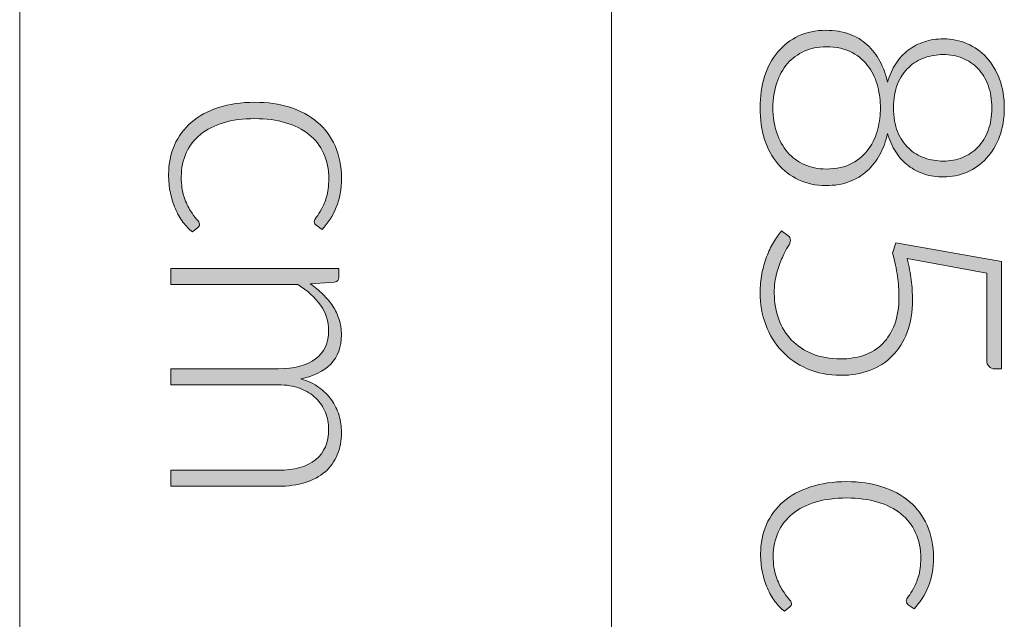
# Model space of a CAD drawing. Header units: inches. Extents: x 68.2 to 135.4, y -188.1 to -99.5.
# Tile 5 of 9: x 126.8 to 135.4, y -144.6 to -139.4. Entities that reach past the tile are written whole.
import ezdxf

# ---------------------------------------------------------------- set-up
doc = ezdxf.new("R2010")
doc.units = ezdxf.units.IN
doc.header["$MEASUREMENT"] = 0
doc.layers.add('Capa 1', color=7, linetype='Continuous')

# ---------------------------------------------------------------- blocks, each defined once
blk = doc.blocks.new('block 4')
at = {"layer": 'Capa 1'}
h = blk.add_hatch(color=251, dxfattribs=at)
h.dxf.hatch_style = 2
edge = h.paths.add_edge_path()
edge.add_spline(control_points=[(133.2556, -140.1765), (133.2556, -140.0762), (133.269, -139.9846), (133.2956, -139.9015), (133.3221, -139.8185), (133.3603, -139.7472), (133.4106, -139.6876), (133.4609, -139.628), (133.5212, -139.5815), (133.5922, -139.5481), (133.6628, -139.5147), (133.7424, -139.4981), (133.8309, -139.4981), (133.9078, -139.4981), (133.976, -139.5091), (134.0359, -139.5312), (134.0962, -139.5532), (134.1482, -139.5846), (134.1923, -139.6249), (134.2368, -139.6652), (134.2736, -139.7131), (134.3029, -139.7686), (134.3325, -139.8244), (134.3546, -139.8853), (134.3694, -139.9525), (134.387, -139.8915), (134.4111, -139.8375), (134.4418, -139.7903), (134.4721, -139.7431), (134.5086, -139.7034), (134.551, -139.6714), (134.593, -139.6394), (134.6402, -139.6149), (134.6919, -139.5984), (134.7432, -139.5815), (134.7987, -139.5732), (134.8576, -139.5732), (134.9313, -139.5732), (135.0009, -139.5873), (135.0657, -139.6153), (135.1304, -139.6435), (135.1873, -139.6835), (135.2352, -139.7355), (135.2834, -139.7875), (135.3213, -139.8509), (135.3488, -139.925), (135.3764, -139.9994), (135.3902, -140.0831), (135.3902, -140.1765), (135.3902, -140.2691), (135.3764, -140.3525), (135.3488, -140.4266), (135.3213, -140.501), (135.2834, -140.5644), (135.2352, -140.6167), (135.1873, -140.6694), (135.1304, -140.7098), (135.0657, -140.7377), (135.0009, -140.7659), (134.9313, -140.78), (134.8576, -140.78), (134.7987, -140.78), (134.7432, -140.7714), (134.6919, -140.7549), (134.6402, -140.738), (134.593, -140.7135), (134.551, -140.6812), (134.5086, -140.6484), (134.4721, -140.6088), (134.4418, -140.5616), (134.4111, -140.5144), (134.387, -140.4603), (134.3694, -140.3994), (134.3546, -140.4662), (134.3325, -140.5275), (134.3029, -140.583), (134.2736, -140.6384), (134.2368, -140.6863), (134.1923, -140.7266), (134.1482, -140.7669), (134.0962, -140.7986), (134.0359, -140.821), (133.976, -140.8438), (133.9078, -140.8551), (133.8309, -140.8551), (133.7424, -140.8551), (133.6628, -140.8383), (133.5922, -140.8048), (133.5212, -140.7714), (133.4609, -140.7249), (133.4106, -140.6657), (133.3603, -140.6061), (133.3221, -140.5347), (133.2956, -140.4517), (133.269, -140.3687), (133.2556, -140.2767), (133.2556, -140.1765)], knot_values=[0, 0, 0, 0, 1, 1, 1, 2, 2, 2, 3, 3, 3, 4, 4, 4, 5, 5, 5, 6, 6, 6, 7, 7, 7, 8, 8, 8, 9, 9, 9, 10, 10, 10, 11, 11, 11, 12, 12, 12, 13, 13, 13, 14, 14, 14, 15, 15, 15, 16, 16, 16, 17, 17, 17, 18, 18, 18, 19, 19, 19, 20, 20, 20, 21, 21, 21, 22, 22, 22, 23, 23, 23, 24, 24, 24, 25, 25, 25, 26, 26, 26, 27, 27, 27, 28, 28, 28, 29, 29, 29, 30, 30, 30, 31, 31, 31, 32, 32, 32, 32], degree=3, periodic=1)
edge = h.paths.add_edge_path()
edge.add_spline(control_points=[(133.3679, -140.1765), (133.3679, -140.2564), (133.3789, -140.3287), (133.401, -140.3942), (133.423, -140.4596), (133.4547, -140.5158), (133.4954, -140.563), (133.5364, -140.6102), (133.5853, -140.6467), (133.6421, -140.6722), (133.6993, -140.6977), (133.7627, -140.7104), (133.8327, -140.7104), (133.924, -140.7104), (134.0001, -140.6939), (134.0611, -140.6605), (134.122, -140.6271), (134.1706, -140.584), (134.2071, -140.532), (134.2437, -140.48), (134.2695, -140.4224), (134.2847, -140.3594), (134.2998, -140.2967), (134.3074, -140.2357), (134.3074, -140.1765), (134.3074, -140.1175), (134.2998, -140.0566), (134.2847, -139.9935), (134.2695, -139.9308), (134.2437, -139.8733), (134.2071, -139.8209), (134.1706, -139.7689), (134.122, -139.7262), (134.0611, -139.6928), (134.0001, -139.6593), (133.924, -139.6425), (133.8327, -139.6425), (133.7627, -139.6425), (133.6993, -139.6552), (133.6421, -139.6811), (133.5853, -139.7065), (133.5364, -139.7427), (133.4954, -139.7892), (133.4547, -139.8361), (133.423, -139.8922), (133.401, -139.9584), (133.3789, -140.0242), (133.3679, -140.0969), (133.3679, -140.1765)], knot_values=[0, 0, 0, 0, 1, 1, 1, 2, 2, 2, 3, 3, 3, 4, 4, 4, 5, 5, 5, 6, 6, 6, 7, 7, 7, 8, 8, 8, 9, 9, 9, 10, 10, 10, 11, 11, 11, 12, 12, 12, 13, 13, 13, 14, 14, 14, 15, 15, 15, 16, 16, 16, 16], degree=3, periodic=1)
edge = h.paths.add_edge_path()
edge.add_spline(control_points=[(134.4211, -140.1765), (134.4211, -140.2564), (134.4331, -140.3253), (134.4573, -140.3839), (134.4814, -140.4424), (134.5138, -140.4906), (134.5544, -140.5292), (134.5954, -140.5675), (134.6419, -140.5957), (134.6939, -140.614), (134.746, -140.6322), (134.8, -140.6412), (134.8562, -140.6412), (134.9161, -140.6412), (134.972, -140.6309), (135.0236, -140.6102), (135.0753, -140.5895), (135.1201, -140.5592), (135.1587, -140.5196), (135.1969, -140.4796), (135.2269, -140.431), (135.2486, -140.3735), (135.2703, -140.316), (135.281, -140.2502), (135.281, -140.1765), (135.281, -140.1027), (135.2703, -140.0369), (135.2486, -139.9791), (135.2269, -139.9208), (135.1969, -139.8719), (135.1587, -139.8323), (135.1201, -139.7923), (135.0753, -139.762), (135.0236, -139.7413), (134.972, -139.7207), (134.9161, -139.7103), (134.8562, -139.7103), (134.8, -139.7103), (134.746, -139.7196), (134.6939, -139.7379), (134.6419, -139.7558), (134.5954, -139.7841), (134.5544, -139.8226), (134.5138, -139.8609), (134.4814, -139.9095), (134.4573, -139.9677), (134.4331, -140.0263), (134.4211, -140.0958), (134.4211, -140.1765)], knot_values=[0, 0, 0, 0, 1, 1, 1, 2, 2, 2, 3, 3, 3, 4, 4, 4, 5, 5, 5, 6, 6, 6, 7, 7, 7, 8, 8, 8, 9, 9, 9, 10, 10, 10, 11, 11, 11, 12, 12, 12, 13, 13, 13, 14, 14, 14, 15, 15, 15, 16, 16, 16, 16], degree=3, periodic=1)
h = blk.add_hatch(color=251, dxfattribs=at)
h.dxf.hatch_style = 2
edge = h.paths.add_edge_path()
edge.add_spline(control_points=[(135.3061, -142.4571), (135.2865, -142.4571), (135.27, -142.4506), (135.2565, -142.4371), (135.2434, -142.424), (135.2369, -142.403), (135.2369, -142.3744), (135.2369, -142.3744), (135.2369, -141.6193), (135.2369, -141.6193), (135.2369, -141.6193), (134.5406, -141.4939), (134.5406, -141.4939), (134.5572, -141.5597), (134.5692, -141.6224), (134.5768, -141.6813), (134.584, -141.7402), (134.5878, -141.7967), (134.5878, -141.8508), (134.5878, -141.9589), (134.5723, -142.0544), (134.5413, -142.1371), (134.5103, -142.2197), (134.4669, -142.2886), (134.4114, -142.3441), (134.356, -142.3999), (134.2898, -142.442), (134.213, -142.4705), (134.1365, -142.4988), (134.0528, -142.5133), (133.9622, -142.5133), (133.8523, -142.5133), (133.7538, -142.494), (133.6666, -142.4557), (133.5794, -142.4171), (133.5054, -142.3655), (133.4447, -142.3), (133.3838, -142.2346), (133.3369, -142.1581), (133.3045, -142.0706), (133.2721, -141.9831), (133.2556, -141.89), (133.2556, -141.7919), (133.2556, -141.734), (133.2608, -141.6789), (133.2711, -141.6265), (133.2814, -141.5745), (133.2952, -141.5252), (133.3124, -141.479), (133.3297, -141.4329), (133.3497, -141.3905), (133.3724, -141.3523), (133.3948, -141.314), (133.4179, -141.2799), (133.4416, -141.2506), (133.4416, -141.2506), (133.4992, -141.292), (133.4992, -141.292), (133.514, -141.3016), (133.5212, -141.3157), (133.5212, -141.3347), (133.5212, -141.3474), (133.514, -141.3657), (133.4992, -141.3898), (133.4844, -141.4139), (133.4682, -141.4449), (133.4506, -141.4828), (133.4327, -141.5207), (133.4165, -141.5655), (133.4017, -141.6172), (133.3872, -141.6689), (133.3796, -141.7288), (133.3796, -141.7977), (133.3796, -141.8783), (133.3927, -141.9538), (133.4189, -142.0234), (133.4447, -142.0933), (133.4823, -142.1539), (133.5316, -142.2056), (133.5808, -142.2573), (133.6415, -142.2976), (133.7138, -142.3265), (133.7861, -142.3555), (133.8678, -142.3699), (133.9594, -142.3699), (134.0342, -142.3699), (134.1031, -142.3589), (134.1658, -142.3369), (134.2288, -142.3148), (134.2826, -142.2814), (134.3274, -142.2366), (134.3722, -142.1918), (134.407, -142.1353), (134.4321, -142.0671), (134.4573, -141.9986), (134.4697, -141.9183), (134.4697, -141.826), (134.4697, -141.7698), (134.4652, -141.7102), (134.4566, -141.6472), (134.4476, -141.5845), (134.4335, -141.5176), (134.4138, -141.4467), (134.4138, -141.4467), (134.4418, -141.3554), (134.4418, -141.3554), (134.4418, -141.3554), (135.3664, -141.519), (135.3664, -141.519), (135.3664, -141.519), (135.3664, -142.4571), (135.3664, -142.4571), (135.3664, -142.4571), (135.3061, -142.4571), (135.3061, -142.4571)], knot_values=[0, 0, 0, 0, 1, 1, 1, 2, 2, 2, 3, 3, 3, 4, 4, 4, 5, 5, 5, 6, 6, 6, 7, 7, 7, 8, 8, 8, 9, 9, 9, 10, 10, 10, 11, 11, 11, 12, 12, 12, 13, 13, 13, 14, 14, 14, 15, 15, 15, 16, 16, 16, 17, 17, 17, 18, 18, 18, 19, 19, 19, 20, 20, 20, 21, 21, 21, 22, 22, 22, 23, 23, 23, 24, 24, 24, 25, 25, 25, 26, 26, 26, 27, 27, 27, 28, 28, 28, 29, 29, 29, 30, 30, 30, 31, 31, 31, 32, 32, 32, 33, 33, 33, 34, 34, 34, 35, 35, 35, 36, 36, 36, 37, 37, 37, 38, 38, 38, 38], degree=3, periodic=1)
h = blk.add_hatch(color=251, dxfattribs=at)
h.dxf.hatch_style = 2
edge = h.paths.add_edge_path()
edge.add_spline(control_points=[(134.551, -144.5176), (134.5458, -144.5128), (134.5417, -144.508), (134.5382, -144.5035), (134.5348, -144.4994), (134.533, -144.4932), (134.533, -144.4852), (134.533, -144.4752), (134.5399, -144.4618), (134.553, -144.4446), (134.5665, -144.4274), (134.5809, -144.4046), (134.5964, -144.376), (134.6123, -144.3474), (134.6268, -144.3119), (134.6402, -144.2692), (134.6533, -144.2262), (134.6602, -144.1745), (134.6602, -144.1135), (134.6602, -144.0288), (134.645, -143.954), (134.615, -143.8885), (134.5851, -143.8231), (134.542, -143.768), (134.4858, -143.7232), (134.43, -143.6787), (134.3622, -143.6443), (134.2822, -143.6209), (134.2027, -143.5971), (134.1134, -143.5854), (134.0139, -143.5854), (133.9109, -143.5854), (133.8192, -143.5974), (133.7396, -143.6216), (133.6601, -143.6457), (133.5929, -143.6798), (133.5381, -143.7242), (133.4837, -143.7683), (133.442, -143.8221), (133.4137, -143.8848), (133.3851, -143.9478), (133.3707, -144.0177), (133.3707, -144.0942), (133.3707, -144.1652), (133.3793, -144.2244), (133.3958, -144.272), (133.4127, -144.3199), (133.431, -144.3591), (133.4506, -144.3902), (133.4702, -144.4212), (133.4885, -144.4456), (133.505, -144.4639), (133.5219, -144.4821), (133.5302, -144.4966), (133.5302, -144.5073), (133.5302, -144.52), (133.5254, -144.53), (133.5154, -144.5369), (133.5154, -144.5369), (133.4682, -144.5752), (133.4682, -144.5752), (133.4385, -144.5524), (133.411, -144.5242), (133.3855, -144.4897), (133.36, -144.4553), (133.3379, -144.4163), (133.3193, -144.3729), (133.3004, -144.3299), (133.2859, -144.283), (133.2756, -144.2324), (133.2653, -144.1817), (133.2601, -144.1287), (133.2601, -144.0735), (133.2601, -143.9802), (133.2773, -143.8947), (133.3111, -143.8176), (133.3452, -143.7404), (133.3941, -143.6743), (133.4585, -143.6185), (133.5229, -143.563), (133.6018, -143.5199), (133.6952, -143.4889), (133.7889, -143.4579), (133.895, -143.4424), (134.0139, -143.4424), (134.1262, -143.4424), (134.2282, -143.4572), (134.3208, -143.4865), (134.4132, -143.5161), (134.4927, -143.5592), (134.5596, -143.6157), (134.6268, -143.6722), (134.6784, -143.7414), (134.7153, -143.8238), (134.7522, -143.9058), (134.7708, -143.9998), (134.7708, -144.1063), (134.7708, -144.2014), (134.7553, -144.2865), (134.7249, -144.3605), (134.6943, -144.4349), (134.6533, -144.4994), (134.6009, -144.5545), (134.6009, -144.5545), (134.551, -144.5176), (134.551, -144.5176)], knot_values=[0, 0, 0, 0, 1, 1, 1, 2, 2, 2, 3, 3, 3, 4, 4, 4, 5, 5, 5, 6, 6, 6, 7, 7, 7, 8, 8, 8, 9, 9, 9, 10, 10, 10, 11, 11, 11, 12, 12, 12, 13, 13, 13, 14, 14, 14, 15, 15, 15, 16, 16, 16, 17, 17, 17, 18, 18, 18, 19, 19, 19, 20, 20, 20, 21, 21, 21, 22, 22, 22, 23, 23, 23, 24, 24, 24, 25, 25, 25, 26, 26, 26, 27, 27, 27, 28, 28, 28, 29, 29, 29, 30, 30, 30, 31, 31, 31, 32, 32, 32, 33, 33, 33, 34, 34, 34, 35, 35, 35, 35], degree=3, periodic=1)
at = {"layer": 'Capa 1', "lineweight": 0}
for points, knots in [([(133.2556, -140.1765), (133.2556, -140.0762), (133.269, -139.9846), (133.2956, -139.9015), (133.3221, -139.8185), (133.3603, -139.7472), (133.4106, -139.6876), (133.4609, -139.628), (133.5212, -139.5815), (133.5922, -139.5481), (133.6628, -139.5147), (133.7424, -139.4981), (133.8309, -139.4981), (133.9078, -139.4981), (133.976, -139.5091), (134.0359, -139.5312), (134.0962, -139.5532), (134.1482, -139.5846), (134.1923, -139.6249), (134.2368, -139.6652), (134.2736, -139.7131), (134.3029, -139.7686), (134.3325, -139.8244), (134.3546, -139.8853), (134.3694, -139.9525), (134.387, -139.8915), (134.4111, -139.8375), (134.4418, -139.7903), (134.4721, -139.7431), (134.5086, -139.7034), (134.551, -139.6714), (134.593, -139.6394), (134.6402, -139.6149), (134.6919, -139.5984), (134.7432, -139.5815), (134.7987, -139.5732), (134.8576, -139.5732), (134.9313, -139.5732), (135.0009, -139.5873), (135.0657, -139.6153), (135.1304, -139.6435), (135.1873, -139.6835), (135.2352, -139.7355), (135.2834, -139.7875), (135.3213, -139.8509), (135.3488, -139.925), (135.3764, -139.9994), (135.3902, -140.0831), (135.3902, -140.1765), (135.3902, -140.2691), (135.3764, -140.3525), (135.3488, -140.4266), (135.3213, -140.501), (135.2834, -140.5644), (135.2352, -140.6167), (135.1873, -140.6694), (135.1304, -140.7098), (135.0657, -140.7377), (135.0009, -140.7659), (134.9313, -140.78), (134.8576, -140.78), (134.7987, -140.78), (134.7432, -140.7714), (134.6919, -140.7549), (134.6402, -140.738), (134.593, -140.7135), (134.551, -140.6812), (134.5086, -140.6484), (134.4721, -140.6088), (134.4418, -140.5616), (134.4111, -140.5144), (134.387, -140.4603), (134.3694, -140.3994), (134.3546, -140.4662), (134.3325, -140.5275), (134.3029, -140.583), (134.2736, -140.6384), (134.2368, -140.6863), (134.1923, -140.7266), (134.1482, -140.7669), (134.0962, -140.7986), (134.0359, -140.821), (133.976, -140.8438), (133.9078, -140.8551), (133.8309, -140.8551), (133.7424, -140.8551), (133.6628, -140.8383), (133.5922, -140.8048), (133.5212, -140.7714), (133.4609, -140.7249), (133.4106, -140.6657), (133.3603, -140.6061), (133.3221, -140.5347), (133.2956, -140.4517), (133.269, -140.3687), (133.2556, -140.2767), (133.2556, -140.1765)], [0, 0, 0, 0, 1, 1, 1, 2, 2, 2, 3, 3, 3, 4, 4, 4, 5, 5, 5, 6, 6, 6, 7, 7, 7, 8, 8, 8, 9, 9, 9, 10, 10, 10, 11, 11, 11, 12, 12, 12, 13, 13, 13, 14, 14, 14, 15, 15, 15, 16, 16, 16, 17, 17, 17, 18, 18, 18, 19, 19, 19, 20, 20, 20, 21, 21, 21, 22, 22, 22, 23, 23, 23, 24, 24, 24, 25, 25, 25, 26, 26, 26, 27, 27, 27, 28, 28, 28, 29, 29, 29, 30, 30, 30, 31, 31, 31, 32, 32, 32, 32]), ([(133.3679, -140.1765), (133.3679, -140.2564), (133.3789, -140.3287), (133.401, -140.3942), (133.423, -140.4596), (133.4547, -140.5158), (133.4954, -140.563), (133.5364, -140.6102), (133.5853, -140.6467), (133.6421, -140.6722), (133.6993, -140.6977), (133.7627, -140.7104), (133.8327, -140.7104), (133.924, -140.7104), (134.0001, -140.6939), (134.0611, -140.6605), (134.122, -140.6271), (134.1706, -140.584), (134.2071, -140.532), (134.2437, -140.48), (134.2695, -140.4224), (134.2847, -140.3594), (134.2998, -140.2967), (134.3074, -140.2357), (134.3074, -140.1765), (134.3074, -140.1175), (134.2998, -140.0566), (134.2847, -139.9935), (134.2695, -139.9308), (134.2437, -139.8733), (134.2071, -139.8209), (134.1706, -139.7689), (134.122, -139.7262), (134.0611, -139.6928), (134.0001, -139.6593), (133.924, -139.6425), (133.8327, -139.6425), (133.7627, -139.6425), (133.6993, -139.6552), (133.6421, -139.6811), (133.5853, -139.7065), (133.5364, -139.7427), (133.4954, -139.7892), (133.4547, -139.8361), (133.423, -139.8922), (133.401, -139.9584), (133.3789, -140.0242), (133.3679, -140.0969), (133.3679, -140.1765)], [0, 0, 0, 0, 1, 1, 1, 2, 2, 2, 3, 3, 3, 4, 4, 4, 5, 5, 5, 6, 6, 6, 7, 7, 7, 8, 8, 8, 9, 9, 9, 10, 10, 10, 11, 11, 11, 12, 12, 12, 13, 13, 13, 14, 14, 14, 15, 15, 15, 16, 16, 16, 16]), ([(134.4211, -140.1765), (134.4211, -140.2564), (134.4331, -140.3253), (134.4573, -140.3839), (134.4814, -140.4424), (134.5138, -140.4906), (134.5544, -140.5292), (134.5954, -140.5675), (134.6419, -140.5957), (134.6939, -140.614), (134.746, -140.6322), (134.8, -140.6412), (134.8562, -140.6412), (134.9161, -140.6412), (134.972, -140.6309), (135.0236, -140.6102), (135.0753, -140.5895), (135.1201, -140.5592), (135.1587, -140.5196), (135.1969, -140.4796), (135.2269, -140.431), (135.2486, -140.3735), (135.2703, -140.316), (135.281, -140.2502), (135.281, -140.1765), (135.281, -140.1027), (135.2703, -140.0369), (135.2486, -139.9791), (135.2269, -139.9208), (135.1969, -139.8719), (135.1587, -139.8323), (135.1201, -139.7923), (135.0753, -139.762), (135.0236, -139.7413), (134.972, -139.7207), (134.9161, -139.7103), (134.8562, -139.7103), (134.8, -139.7103), (134.746, -139.7196), (134.6939, -139.7379), (134.6419, -139.7558), (134.5954, -139.7841), (134.5544, -139.8226), (134.5138, -139.8609), (134.4814, -139.9095), (134.4573, -139.9677), (134.4331, -140.0263), (134.4211, -140.0958), (134.4211, -140.1765)], [0, 0, 0, 0, 1, 1, 1, 2, 2, 2, 3, 3, 3, 4, 4, 4, 5, 5, 5, 6, 6, 6, 7, 7, 7, 8, 8, 8, 9, 9, 9, 10, 10, 10, 11, 11, 11, 12, 12, 12, 13, 13, 13, 14, 14, 14, 15, 15, 15, 16, 16, 16, 16]), ([(135.3061, -142.4571), (135.2865, -142.4571), (135.27, -142.4506), (135.2565, -142.4371), (135.2434, -142.424), (135.2369, -142.403), (135.2369, -142.3744), (135.2369, -142.3744), (135.2369, -141.6193), (135.2369, -141.6193), (135.2369, -141.6193), (134.5406, -141.4939), (134.5406, -141.4939), (134.5572, -141.5597), (134.5692, -141.6224), (134.5768, -141.6813), (134.584, -141.7402), (134.5878, -141.7967), (134.5878, -141.8508), (134.5878, -141.9589), (134.5723, -142.0544), (134.5413, -142.1371), (134.5103, -142.2197), (134.4669, -142.2886), (134.4114, -142.3441), (134.356, -142.3999), (134.2898, -142.442), (134.213, -142.4705), (134.1365, -142.4988), (134.0528, -142.5133), (133.9622, -142.5133), (133.8523, -142.5133), (133.7538, -142.494), (133.6666, -142.4557), (133.5794, -142.4171), (133.5054, -142.3655), (133.4447, -142.3), (133.3838, -142.2346), (133.3369, -142.1581), (133.3045, -142.0706), (133.2721, -141.9831), (133.2556, -141.89), (133.2556, -141.7919), (133.2556, -141.734), (133.2608, -141.6789), (133.2711, -141.6265), (133.2814, -141.5745), (133.2952, -141.5252), (133.3124, -141.479), (133.3297, -141.4329), (133.3497, -141.3905), (133.3724, -141.3523), (133.3948, -141.314), (133.4179, -141.2799), (133.4416, -141.2506), (133.4416, -141.2506), (133.4992, -141.292), (133.4992, -141.292), (133.514, -141.3016), (133.5212, -141.3157), (133.5212, -141.3347), (133.5212, -141.3474), (133.514, -141.3657), (133.4992, -141.3898), (133.4844, -141.4139), (133.4682, -141.4449), (133.4506, -141.4828), (133.4327, -141.5207), (133.4165, -141.5655), (133.4017, -141.6172), (133.3872, -141.6689), (133.3796, -141.7288), (133.3796, -141.7977), (133.3796, -141.8783), (133.3927, -141.9538), (133.4189, -142.0234), (133.4447, -142.0933), (133.4823, -142.1539), (133.5316, -142.2056), (133.5808, -142.2573), (133.6415, -142.2976), (133.7138, -142.3265), (133.7861, -142.3555), (133.8678, -142.3699), (133.9594, -142.3699), (134.0342, -142.3699), (134.1031, -142.3589), (134.1658, -142.3369), (134.2288, -142.3148), (134.2826, -142.2814), (134.3274, -142.2366), (134.3722, -142.1918), (134.407, -142.1353), (134.4321, -142.0671), (134.4573, -141.9986), (134.4697, -141.9183), (134.4697, -141.826), (134.4697, -141.7698), (134.4652, -141.7102), (134.4566, -141.6472), (134.4476, -141.5845), (134.4335, -141.5176), (134.4138, -141.4467), (134.4138, -141.4467), (134.4418, -141.3554), (134.4418, -141.3554), (134.4418, -141.3554), (135.3664, -141.519), (135.3664, -141.519), (135.3664, -141.519), (135.3664, -142.4571), (135.3664, -142.4571), (135.3664, -142.4571), (135.3061, -142.4571), (135.3061, -142.4571)], [0, 0, 0, 0, 1, 1, 1, 2, 2, 2, 3, 3, 3, 4, 4, 4, 5, 5, 5, 6, 6, 6, 7, 7, 7, 8, 8, 8, 9, 9, 9, 10, 10, 10, 11, 11, 11, 12, 12, 12, 13, 13, 13, 14, 14, 14, 15, 15, 15, 16, 16, 16, 17, 17, 17, 18, 18, 18, 19, 19, 19, 20, 20, 20, 21, 21, 21, 22, 22, 22, 23, 23, 23, 24, 24, 24, 25, 25, 25, 26, 26, 26, 27, 27, 27, 28, 28, 28, 29, 29, 29, 30, 30, 30, 31, 31, 31, 32, 32, 32, 33, 33, 33, 34, 34, 34, 35, 35, 35, 36, 36, 36, 37, 37, 37, 38, 38, 38, 38]), ([(134.551, -144.5176), (134.5458, -144.5128), (134.5417, -144.508), (134.5382, -144.5035), (134.5348, -144.4994), (134.533, -144.4932), (134.533, -144.4852), (134.533, -144.4752), (134.5399, -144.4618), (134.553, -144.4446), (134.5665, -144.4274), (134.5809, -144.4046), (134.5964, -144.376), (134.6123, -144.3474), (134.6268, -144.3119), (134.6402, -144.2692), (134.6533, -144.2262), (134.6602, -144.1745), (134.6602, -144.1135), (134.6602, -144.0288), (134.645, -143.954), (134.615, -143.8885), (134.5851, -143.8231), (134.542, -143.768), (134.4858, -143.7232), (134.43, -143.6787), (134.3622, -143.6443), (134.2822, -143.6209), (134.2027, -143.5971), (134.1134, -143.5854), (134.0139, -143.5854), (133.9109, -143.5854), (133.8192, -143.5974), (133.7396, -143.6216), (133.6601, -143.6457), (133.5929, -143.6798), (133.5381, -143.7242), (133.4837, -143.7683), (133.442, -143.8221), (133.4137, -143.8848), (133.3851, -143.9478), (133.3707, -144.0177), (133.3707, -144.0942), (133.3707, -144.1652), (133.3793, -144.2244), (133.3958, -144.272), (133.4127, -144.3199), (133.431, -144.3591), (133.4506, -144.3902), (133.4702, -144.4212), (133.4885, -144.4456), (133.505, -144.4639), (133.5219, -144.4821), (133.5302, -144.4966), (133.5302, -144.5073), (133.5302, -144.52), (133.5254, -144.53), (133.5154, -144.5369), (133.5154, -144.5369), (133.4682, -144.5752), (133.4682, -144.5752), (133.4385, -144.5524), (133.411, -144.5242), (133.3855, -144.4897), (133.36, -144.4553), (133.3379, -144.4163), (133.3193, -144.3729), (133.3004, -144.3299), (133.2859, -144.283), (133.2756, -144.2324), (133.2653, -144.1817), (133.2601, -144.1287), (133.2601, -144.0735), (133.2601, -143.9802), (133.2773, -143.8947), (133.3111, -143.8176), (133.3452, -143.7404), (133.3941, -143.6743), (133.4585, -143.6185), (133.5229, -143.563), (133.6018, -143.5199), (133.6952, -143.4889), (133.7889, -143.4579), (133.895, -143.4424), (134.0139, -143.4424), (134.1262, -143.4424), (134.2282, -143.4572), (134.3208, -143.4865), (134.4132, -143.5161), (134.4927, -143.5592), (134.5596, -143.6157), (134.6268, -143.6722), (134.6784, -143.7414), (134.7153, -143.8238), (134.7522, -143.9058), (134.7708, -143.9998), (134.7708, -144.1063), (134.7708, -144.2014), (134.7553, -144.2865), (134.7249, -144.3605), (134.6943, -144.4349), (134.6533, -144.4994), (134.6009, -144.5545), (134.6009, -144.5545), (134.551, -144.5176), (134.551, -144.5176)], [0, 0, 0, 0, 1, 1, 1, 2, 2, 2, 3, 3, 3, 4, 4, 4, 5, 5, 5, 6, 6, 6, 7, 7, 7, 8, 8, 8, 9, 9, 9, 10, 10, 10, 11, 11, 11, 12, 12, 12, 13, 13, 13, 14, 14, 14, 15, 15, 15, 16, 16, 16, 17, 17, 17, 18, 18, 18, 19, 19, 19, 20, 20, 20, 21, 21, 21, 22, 22, 22, 23, 23, 23, 24, 24, 24, 25, 25, 25, 26, 26, 26, 27, 27, 27, 28, 28, 28, 29, 29, 29, 30, 30, 30, 31, 31, 31, 32, 32, 32, 33, 33, 33, 34, 34, 34, 35, 35, 35, 35])]:
    blk.add_open_spline(points, degree=3, knots=knots, dxfattribs=at)
blk = doc.blocks.new('block 5')
at = {"layer": 'Capa 1'}
h = blk.add_hatch(color=251, dxfattribs=at)
h.dxf.hatch_style = 2
edge = h.paths.add_edge_path()
edge.add_spline(control_points=[(128.213, -134.7508), (128.213, -134.7508), (128.213, -135.2303), (128.213, -135.2303), (128.213, -135.2303), (129.9077, -135.2303), (129.9077, -135.2303), (129.9411, -135.2303), (129.9762, -135.2317), (130.0138, -135.2345), (130.0138, -135.2345), (129.6048, -134.7745), (129.6048, -134.7745), (129.5959, -134.7646), (129.5917, -134.7528), (129.5917, -134.7391), (129.5917, -134.7222), (129.5976, -134.7094), (129.6093, -134.7005), (129.6093, -134.7005), (129.6682, -134.6578), (129.6682, -134.6578), (129.6682, -134.6578), (130.2012, -135.261), (130.2012, -135.261), (130.2012, -135.261), (130.2012, -135.3702), (130.2012, -135.3702), (130.2012, -135.3702), (128.213, -135.3702), (128.213, -135.3702), (128.213, -135.3702), (128.213, -135.826), (128.213, -135.826), (128.213, -135.826), (128.1052, -135.826), (128.1052, -135.826), (128.1052, -135.826), (128.1052, -134.7508), (128.1052, -134.7508), (128.1052, -134.7508), (128.213, -134.7508), (128.213, -134.7508)], knot_values=[0, 0, 0, 0, 1, 1, 1, 2, 2, 2, 3, 3, 3, 4, 4, 4, 5, 5, 5, 6, 6, 6, 7, 7, 7, 8, 8, 8, 9, 9, 9, 10, 10, 10, 11, 11, 11, 12, 12, 12, 13, 13, 13, 14, 14, 14, 14], degree=3, periodic=1)
h = blk.add_hatch(color=251, dxfattribs=at)
h.dxf.hatch_style = 2
edge = h.paths.add_edge_path()
edge.add_spline(control_points=[(130.216, -136.8943), (130.216, -136.9739), (130.2043, -137.0497), (130.1812, -137.122), (130.1581, -137.1944), (130.1233, -137.2581), (130.0765, -137.3129), (130.03, -137.368), (129.9714, -137.4118), (129.9011, -137.4445), (129.8308, -137.4769), (129.7485, -137.4931), (129.6541, -137.4931), (129.5752, -137.4931), (129.5022, -137.481), (129.435, -137.4569), (129.3675, -137.4328), (129.303, -137.4001), (129.241, -137.3587), (129.179, -137.3174), (129.1187, -137.2695), (129.0602, -137.2151), (129.0016, -137.1603), (128.942, -137.1031), (128.881, -137.0431), (128.881, -137.0431), (128.2144, -136.3896), (128.2144, -136.3896), (128.2223, -136.4213), (128.2282, -136.4537), (128.232, -136.4878), (128.2361, -136.5216), (128.2378, -136.556), (128.2378, -136.5905), (128.2378, -136.5905), (128.2378, -137.4917), (128.2378, -137.4917), (128.2378, -137.5072), (128.2333, -137.5199), (128.224, -137.5292), (128.2147, -137.5385), (128.2027, -137.543), (128.1879, -137.543), (128.1879, -137.543), (128.1052, -137.543), (128.1052, -137.543), (128.1052, -137.543), (128.1052, -136.1963), (128.1052, -136.1963), (128.1052, -136.1963), (128.1555, -136.1963), (128.1555, -136.1963), (128.1662, -136.1963), (128.1772, -136.1991), (128.1886, -136.2046), (128.1999, -136.2101), (128.2096, -136.2167), (128.2172, -136.2246), (128.2172, -136.2246), (128.9386, -136.937), (128.9386, -136.937), (128.9985, -136.9959), (129.0567, -137.0504), (129.1125, -137.1007), (129.1687, -137.151), (129.2252, -137.1944), (129.2824, -137.2312), (129.3392, -137.2681), (129.3978, -137.297), (129.4577, -137.3181), (129.5177, -137.3394), (129.5818, -137.3501), (129.6496, -137.3501), (129.7261, -137.3501), (129.7929, -137.337), (129.8494, -137.3115), (129.9059, -137.286), (129.9524, -137.2519), (129.989, -137.2092), (130.0251, -137.1661), (130.0524, -137.1172), (130.0699, -137.0614), (130.0875, -137.0059), (130.0965, -136.9477), (130.0965, -136.8867), (130.0965, -136.8209), (130.0865, -136.7603), (130.0661, -136.7045), (130.0462, -136.649), (130.0179, -136.5998), (129.9821, -136.557), (129.9462, -136.5143), (129.9035, -136.4788), (129.8539, -136.4509), (129.8043, -136.423), (129.7499, -136.4034), (129.691, -136.3927), (129.6565, -136.3827), (129.6393, -136.3631), (129.6393, -136.3338), (129.6393, -136.3317), (129.6396, -136.3293), (129.64, -136.3262), (129.6403, -136.3235), (129.6407, -136.3207), (129.6407, -136.319), (129.6407, -136.319), (129.6524, -136.248), (129.6524, -136.248), (129.742, -136.2597), (129.8215, -136.2842), (129.8915, -136.3211), (129.9614, -136.3579), (130.0203, -136.4044), (130.0685, -136.4606), (130.1168, -136.5164), (130.1533, -136.5815), (130.1784, -136.6552), (130.2036, -136.7289), (130.216, -136.8085), (130.216, -136.8943)], knot_values=[0, 0, 0, 0, 1, 1, 1, 2, 2, 2, 3, 3, 3, 4, 4, 4, 5, 5, 5, 6, 6, 6, 7, 7, 7, 8, 8, 8, 9, 9, 9, 10, 10, 10, 11, 11, 11, 12, 12, 12, 13, 13, 13, 14, 14, 14, 15, 15, 15, 16, 16, 16, 17, 17, 17, 18, 18, 18, 19, 19, 19, 20, 20, 20, 21, 21, 21, 22, 22, 22, 23, 23, 23, 24, 24, 24, 25, 25, 25, 26, 26, 26, 27, 27, 27, 28, 28, 28, 29, 29, 29, 30, 30, 30, 31, 31, 31, 32, 32, 32, 33, 33, 33, 34, 34, 34, 35, 35, 35, 36, 36, 36, 37, 37, 37, 38, 38, 38, 39, 39, 39, 40, 40, 40, 40], degree=3, periodic=1)
h = blk.add_hatch(color=251, dxfattribs=at)
h.dxf.hatch_style = 2
edge = h.paths.add_edge_path()
edge.add_spline(control_points=[(129.1494, -139.3204), (128.9665, -139.3204), (128.8083, -139.3007), (128.6747, -139.2614), (128.5406, -139.2222), (128.4301, -139.1684), (128.3426, -139.1006), (128.255, -139.0327), (128.1899, -138.9534), (128.1472, -138.8625), (128.1045, -138.7715), (128.0831, -138.6744), (128.0831, -138.571), (128.0831, -138.4677), (128.1045, -138.3709), (128.1472, -138.2806), (128.1899, -138.19), (128.255, -138.1108), (128.3426, -138.0429), (128.4301, -137.975), (128.5406, -137.9216), (128.6747, -137.8831), (128.8083, -137.8441), (128.9665, -137.8248), (129.1494, -137.8248), (129.3323, -137.8248), (129.4908, -137.8441), (129.6245, -137.8831), (129.7581, -137.9216), (129.8687, -137.975), (129.9562, -138.0429), (130.0437, -138.1108), (130.1092, -138.19), (130.1519, -138.2806), (130.1946, -138.3709), (130.216, -138.4677), (130.216, -138.571), (130.216, -138.6744), (130.1946, -138.7715), (130.1519, -138.8625), (130.1092, -138.9534), (130.0437, -139.0327), (129.9562, -139.1006), (129.8687, -139.1684), (129.7581, -139.2222), (129.6245, -139.2614), (129.4908, -139.3007), (129.3323, -139.3204), (129.1494, -139.3204)], knot_values=[0, 0, 0, 0, 1, 1, 1, 2, 2, 2, 3, 3, 3, 4, 4, 4, 5, 5, 5, 6, 6, 6, 7, 7, 7, 8, 8, 8, 9, 9, 9, 10, 10, 10, 11, 11, 11, 12, 12, 12, 13, 13, 13, 14, 14, 14, 15, 15, 15, 16, 16, 16, 16], degree=3, periodic=1)
edge = h.paths.add_edge_path()
edge.add_spline(control_points=[(129.1494, -139.1729), (129.3185, -139.1729), (129.4632, -139.1567), (129.5831, -139.1243), (129.703, -139.0916), (129.8012, -139.0482), (129.8773, -138.9938), (129.9538, -138.939), (130.0096, -138.8752), (130.0448, -138.8019), (130.0803, -138.7285), (130.0978, -138.6517), (130.0978, -138.571), (130.0978, -138.4904), (130.0803, -138.4136), (130.0448, -138.3409), (130.0096, -138.2682), (129.9538, -138.2041), (129.8773, -138.1494), (129.8012, -138.0942), (129.703, -138.0505), (129.5831, -138.0178), (129.4632, -137.9854), (129.3185, -137.9692), (129.1494, -137.9692), (128.9796, -137.9692), (128.8345, -137.9854), (128.715, -138.0178), (128.5958, -138.0505), (128.4979, -138.0942), (128.4214, -138.1494), (128.3453, -138.2041), (128.2898, -138.2682), (128.255, -138.3409), (128.2199, -138.4136), (128.2027, -138.4904), (128.2027, -138.571), (128.2027, -138.6517), (128.2199, -138.7285), (128.255, -138.8019), (128.2898, -138.8752), (128.3453, -138.939), (128.4214, -138.9938), (128.4979, -139.0482), (128.5958, -139.0916), (128.715, -139.1243), (128.8345, -139.1567), (128.9796, -139.1729), (129.1494, -139.1729)], knot_values=[0, 0, 0, 0, 1, 1, 1, 2, 2, 2, 3, 3, 3, 4, 4, 4, 5, 5, 5, 6, 6, 6, 7, 7, 7, 8, 8, 8, 9, 9, 9, 10, 10, 10, 11, 11, 11, 12, 12, 12, 13, 13, 13, 14, 14, 14, 15, 15, 15, 16, 16, 16, 16], degree=3, periodic=1)
h = blk.add_hatch(color=251, dxfattribs=at)
h.dxf.hatch_style = 2
edge = h.paths.add_edge_path()
edge.add_spline(control_points=[(129.3768, -141.2024), (129.3716, -141.1976), (129.3675, -141.1928), (129.364, -141.1883), (129.3606, -141.1841), (129.3589, -141.1779), (129.3589, -141.17), (129.3589, -141.16), (129.3657, -141.1466), (129.3788, -141.1294), (129.3923, -141.1121), (129.4067, -141.0894), (129.4222, -141.0608), (129.4381, -141.0322), (129.4526, -140.9967), (129.466, -140.954), (129.4791, -140.911), (129.486, -140.8593), (129.486, -140.7983), (129.486, -140.7135), (129.4708, -140.6388), (129.4409, -140.5733), (129.4109, -140.5079), (129.3678, -140.4528), (129.3117, -140.408), (129.2558, -140.3635), (129.188, -140.3291), (129.1081, -140.3056), (129.0285, -140.2819), (128.9392, -140.2702), (128.8397, -140.2702), (128.7367, -140.2702), (128.645, -140.2822), (128.5655, -140.3063), (128.4859, -140.3305), (128.4187, -140.3646), (128.3639, -140.409), (128.3095, -140.4531), (128.2678, -140.5068), (128.2395, -140.5695), (128.211, -140.6326), (128.1965, -140.7025), (128.1965, -140.779), (128.1965, -140.85), (128.2051, -140.9092), (128.2216, -140.9568), (128.2385, -141.0047), (128.2568, -141.0439), (128.2764, -141.0749), (128.296, -141.1059), (128.3143, -141.1304), (128.3308, -141.1487), (128.3477, -141.1669), (128.356, -141.1814), (128.356, -141.1921), (128.356, -141.2048), (128.3512, -141.2148), (128.3412, -141.2217), (128.3412, -141.2217), (128.294, -141.2599), (128.294, -141.2599), (128.2644, -141.2372), (128.2368, -141.209), (128.2113, -141.1745), (128.1858, -141.14), (128.1638, -141.1011), (128.1451, -141.0577), (128.1262, -141.0146), (128.1117, -140.9678), (128.1014, -140.9172), (128.0911, -140.8665), (128.0859, -140.8135), (128.0859, -140.7583), (128.0859, -140.665), (128.1031, -140.5795), (128.1369, -140.5024), (128.171, -140.4252), (128.2199, -140.359), (128.2843, -140.3032), (128.3488, -140.2478), (128.4276, -140.2047), (128.521, -140.1737), (128.6147, -140.1427), (128.7208, -140.1272), (128.8397, -140.1272), (128.952, -140.1272), (129.054, -140.142), (129.1466, -140.1713), (129.239, -140.2009), (129.3185, -140.244), (129.3854, -140.3005), (129.4526, -140.357), (129.5042, -140.4262), (129.5411, -140.5086), (129.578, -140.5906), (129.5966, -140.6846), (129.5966, -140.7911), (129.5966, -140.8861), (129.5811, -140.9712), (129.5507, -141.0453), (129.5201, -141.1197), (129.4791, -141.1841), (129.4267, -141.2393), (129.4267, -141.2393), (129.3768, -141.2024), (129.3768, -141.2024)], knot_values=[0, 0, 0, 0, 1, 1, 1, 2, 2, 2, 3, 3, 3, 4, 4, 4, 5, 5, 5, 6, 6, 6, 7, 7, 7, 8, 8, 8, 9, 9, 9, 10, 10, 10, 11, 11, 11, 12, 12, 12, 13, 13, 13, 14, 14, 14, 15, 15, 15, 16, 16, 16, 17, 17, 17, 18, 18, 18, 19, 19, 19, 20, 20, 20, 21, 21, 21, 22, 22, 22, 23, 23, 23, 24, 24, 24, 25, 25, 25, 26, 26, 26, 27, 27, 27, 28, 28, 28, 29, 29, 29, 30, 30, 30, 31, 31, 31, 32, 32, 32, 33, 33, 33, 34, 34, 34, 35, 35, 35, 35], degree=3, periodic=1)
h = blk.add_hatch(color=251, dxfattribs=at)
h.dxf.hatch_style = 2
edge = h.paths.add_edge_path()
edge.add_spline(control_points=[(128.1052, -141.5786), (128.1052, -141.5786), (129.5728, -141.5786), (129.5728, -141.5786), (129.5728, -141.5786), (129.5728, -141.6551), (129.5728, -141.6551), (129.5728, -141.6806), (129.5604, -141.6954), (129.5359, -141.6995), (129.5359, -141.6995), (129.3237, -141.7126), (129.3237, -141.7126), (129.364, -141.7412), (129.4009, -141.7719), (129.4343, -141.8043), (129.4677, -141.8366), (129.4963, -141.8714), (129.5204, -141.9083), (129.5445, -141.9452), (129.5632, -141.9844), (129.5766, -142.0261), (129.5897, -142.0678), (129.5966, -142.1119), (129.5966, -142.1581), (129.5966, -142.2652), (129.5652, -142.351), (129.5029, -142.4147), (129.4405, -142.4788), (129.3537, -142.5219), (129.2424, -142.5446), (129.3034, -142.5622), (129.3561, -142.587), (129.4002, -142.619), (129.4446, -142.6511), (129.4812, -142.6876), (129.5101, -142.7286), (129.539, -142.7699), (129.5607, -142.8147), (129.5752, -142.8636), (129.5893, -142.9122), (129.5966, -142.9618), (129.5966, -143.0128), (129.5966, -143.0855), (129.5845, -143.151), (129.5604, -143.2088), (129.5363, -143.2667), (129.5005, -143.316), (129.4533, -143.357), (129.4061, -143.3976), (129.3482, -143.4286), (129.2793, -143.4503), (129.2104, -143.472), (129.1318, -143.4827), (129.0433, -143.4827), (129.0433, -143.4827), (128.1052, -143.4827), (128.1052, -143.4827), (128.1052, -143.4827), (128.1052, -143.3425), (128.1052, -143.3425), (128.1052, -143.3425), (129.0433, -143.3425), (129.0433, -143.3425), (129.1869, -143.3425), (129.2962, -143.3115), (129.3716, -143.2498), (129.4467, -143.1878), (129.4843, -143.0993), (129.4843, -142.9842), (129.4843, -142.9332), (129.475, -142.8843), (129.4564, -142.8374), (129.4377, -142.7906), (129.4098, -142.7493), (129.373, -142.7134), (129.3361, -142.6776), (129.2903, -142.649), (129.2352, -142.628), (129.1801, -142.607), (129.116, -142.5963), (129.0433, -142.5963), (129.0433, -142.5963), (128.1052, -142.5963), (128.1052, -142.5963), (128.1052, -142.5963), (128.1052, -142.4561), (128.1052, -142.4561), (128.1052, -142.4561), (129.0433, -142.4561), (129.0433, -142.4561), (129.1859, -142.4561), (129.2951, -142.4275), (129.3709, -142.3706), (129.4464, -142.3134), (129.4843, -142.2304), (129.4843, -142.1212), (129.4843, -142.0416), (129.4605, -141.9679), (129.4129, -141.9), (129.3651, -141.8322), (129.2989, -141.7719), (129.2145, -141.7185), (129.2145, -141.7185), (128.1052, -141.7185), (128.1052, -141.7185), (128.1052, -141.7185), (128.1052, -141.5786), (128.1052, -141.5786)], knot_values=[0, 0, 0, 0, 1, 1, 1, 2, 2, 2, 3, 3, 3, 4, 4, 4, 5, 5, 5, 6, 6, 6, 7, 7, 7, 8, 8, 8, 9, 9, 9, 10, 10, 10, 11, 11, 11, 12, 12, 12, 13, 13, 13, 14, 14, 14, 15, 15, 15, 16, 16, 16, 17, 17, 17, 18, 18, 18, 19, 19, 19, 20, 20, 20, 21, 21, 21, 22, 22, 22, 23, 23, 23, 24, 24, 24, 25, 25, 25, 26, 26, 26, 27, 27, 27, 28, 28, 28, 29, 29, 29, 30, 30, 30, 31, 31, 31, 32, 32, 32, 33, 33, 33, 34, 34, 34, 35, 35, 35, 36, 36, 36, 36], degree=3, periodic=1)
at = {"layer": 'Capa 1', "lineweight": 0}
for points, knots in [([(128.213, -134.7508), (128.213, -134.7508), (128.213, -135.2303), (128.213, -135.2303), (128.213, -135.2303), (129.9077, -135.2303), (129.9077, -135.2303), (129.9411, -135.2303), (129.9762, -135.2317), (130.0138, -135.2345), (130.0138, -135.2345), (129.6048, -134.7745), (129.6048, -134.7745), (129.5959, -134.7646), (129.5917, -134.7528), (129.5917, -134.7391), (129.5917, -134.7222), (129.5976, -134.7094), (129.6093, -134.7005), (129.6093, -134.7005), (129.6682, -134.6578), (129.6682, -134.6578), (129.6682, -134.6578), (130.2012, -135.261), (130.2012, -135.261), (130.2012, -135.261), (130.2012, -135.3702), (130.2012, -135.3702), (130.2012, -135.3702), (128.213, -135.3702), (128.213, -135.3702), (128.213, -135.3702), (128.213, -135.826), (128.213, -135.826), (128.213, -135.826), (128.1052, -135.826), (128.1052, -135.826), (128.1052, -135.826), (128.1052, -134.7508), (128.1052, -134.7508), (128.1052, -134.7508), (128.213, -134.7508), (128.213, -134.7508)], [0, 0, 0, 0, 1, 1, 1, 2, 2, 2, 3, 3, 3, 4, 4, 4, 5, 5, 5, 6, 6, 6, 7, 7, 7, 8, 8, 8, 9, 9, 9, 10, 10, 10, 11, 11, 11, 12, 12, 12, 13, 13, 13, 14, 14, 14, 14]), ([(130.216, -136.8943), (130.216, -136.9739), (130.2043, -137.0497), (130.1812, -137.122), (130.1581, -137.1944), (130.1233, -137.2581), (130.0765, -137.3129), (130.03, -137.368), (129.9714, -137.4118), (129.9011, -137.4445), (129.8308, -137.4769), (129.7485, -137.4931), (129.6541, -137.4931), (129.5752, -137.4931), (129.5022, -137.481), (129.435, -137.4569), (129.3675, -137.4328), (129.303, -137.4001), (129.241, -137.3587), (129.179, -137.3174), (129.1187, -137.2695), (129.0602, -137.2151), (129.0016, -137.1603), (128.942, -137.1031), (128.881, -137.0431), (128.881, -137.0431), (128.2144, -136.3896), (128.2144, -136.3896), (128.2223, -136.4213), (128.2282, -136.4537), (128.232, -136.4878), (128.2361, -136.5216), (128.2378, -136.556), (128.2378, -136.5905), (128.2378, -136.5905), (128.2378, -137.4917), (128.2378, -137.4917), (128.2378, -137.5072), (128.2333, -137.5199), (128.224, -137.5292), (128.2147, -137.5385), (128.2027, -137.543), (128.1879, -137.543), (128.1879, -137.543), (128.1052, -137.543), (128.1052, -137.543), (128.1052, -137.543), (128.1052, -136.1963), (128.1052, -136.1963), (128.1052, -136.1963), (128.1555, -136.1963), (128.1555, -136.1963), (128.1662, -136.1963), (128.1772, -136.1991), (128.1886, -136.2046), (128.1999, -136.2101), (128.2096, -136.2167), (128.2172, -136.2246), (128.2172, -136.2246), (128.9386, -136.937), (128.9386, -136.937), (128.9985, -136.9959), (129.0567, -137.0504), (129.1125, -137.1007), (129.1687, -137.151), (129.2252, -137.1944), (129.2824, -137.2312), (129.3392, -137.2681), (129.3978, -137.297), (129.4577, -137.3181), (129.5177, -137.3394), (129.5818, -137.3501), (129.6496, -137.3501), (129.7261, -137.3501), (129.7929, -137.337), (129.8494, -137.3115), (129.9059, -137.286), (129.9524, -137.2519), (129.989, -137.2092), (130.0251, -137.1661), (130.0524, -137.1172), (130.0699, -137.0614), (130.0875, -137.0059), (130.0965, -136.9477), (130.0965, -136.8867), (130.0965, -136.8209), (130.0865, -136.7603), (130.0661, -136.7045), (130.0462, -136.649), (130.0179, -136.5998), (129.9821, -136.557), (129.9462, -136.5143), (129.9035, -136.4788), (129.8539, -136.4509), (129.8043, -136.423), (129.7499, -136.4034), (129.691, -136.3927), (129.6565, -136.3827), (129.6393, -136.3631), (129.6393, -136.3338), (129.6393, -136.3317), (129.6396, -136.3293), (129.64, -136.3262), (129.6403, -136.3235), (129.6407, -136.3207), (129.6407, -136.319), (129.6407, -136.319), (129.6524, -136.248), (129.6524, -136.248), (129.742, -136.2597), (129.8215, -136.2842), (129.8915, -136.3211), (129.9614, -136.3579), (130.0203, -136.4044), (130.0685, -136.4606), (130.1168, -136.5164), (130.1533, -136.5815), (130.1784, -136.6552), (130.2036, -136.7289), (130.216, -136.8085), (130.216, -136.8943)], [0, 0, 0, 0, 1, 1, 1, 2, 2, 2, 3, 3, 3, 4, 4, 4, 5, 5, 5, 6, 6, 6, 7, 7, 7, 8, 8, 8, 9, 9, 9, 10, 10, 10, 11, 11, 11, 12, 12, 12, 13, 13, 13, 14, 14, 14, 15, 15, 15, 16, 16, 16, 17, 17, 17, 18, 18, 18, 19, 19, 19, 20, 20, 20, 21, 21, 21, 22, 22, 22, 23, 23, 23, 24, 24, 24, 25, 25, 25, 26, 26, 26, 27, 27, 27, 28, 28, 28, 29, 29, 29, 30, 30, 30, 31, 31, 31, 32, 32, 32, 33, 33, 33, 34, 34, 34, 35, 35, 35, 36, 36, 36, 37, 37, 37, 38, 38, 38, 39, 39, 39, 40, 40, 40, 40]), ([(129.1494, -139.3204), (128.9665, -139.3204), (128.8083, -139.3007), (128.6747, -139.2614), (128.5406, -139.2222), (128.4301, -139.1684), (128.3426, -139.1006), (128.255, -139.0327), (128.1899, -138.9534), (128.1472, -138.8625), (128.1045, -138.7715), (128.0831, -138.6744), (128.0831, -138.571), (128.0831, -138.4677), (128.1045, -138.3709), (128.1472, -138.2806), (128.1899, -138.19), (128.255, -138.1108), (128.3426, -138.0429), (128.4301, -137.975), (128.5406, -137.9216), (128.6747, -137.8831), (128.8083, -137.8441), (128.9665, -137.8248), (129.1494, -137.8248), (129.3323, -137.8248), (129.4908, -137.8441), (129.6245, -137.8831), (129.7581, -137.9216), (129.8687, -137.975), (129.9562, -138.0429), (130.0437, -138.1108), (130.1092, -138.19), (130.1519, -138.2806), (130.1946, -138.3709), (130.216, -138.4677), (130.216, -138.571), (130.216, -138.6744), (130.1946, -138.7715), (130.1519, -138.8625), (130.1092, -138.9534), (130.0437, -139.0327), (129.9562, -139.1006), (129.8687, -139.1684), (129.7581, -139.2222), (129.6245, -139.2614), (129.4908, -139.3007), (129.3323, -139.3204), (129.1494, -139.3204)], [0, 0, 0, 0, 1, 1, 1, 2, 2, 2, 3, 3, 3, 4, 4, 4, 5, 5, 5, 6, 6, 6, 7, 7, 7, 8, 8, 8, 9, 9, 9, 10, 10, 10, 11, 11, 11, 12, 12, 12, 13, 13, 13, 14, 14, 14, 15, 15, 15, 16, 16, 16, 16]), ([(129.1494, -139.1729), (129.3185, -139.1729), (129.4632, -139.1567), (129.5831, -139.1243), (129.703, -139.0916), (129.8012, -139.0482), (129.8773, -138.9938), (129.9538, -138.939), (130.0096, -138.8752), (130.0448, -138.8019), (130.0803, -138.7285), (130.0978, -138.6517), (130.0978, -138.571), (130.0978, -138.4904), (130.0803, -138.4136), (130.0448, -138.3409), (130.0096, -138.2682), (129.9538, -138.2041), (129.8773, -138.1494), (129.8012, -138.0942), (129.703, -138.0505), (129.5831, -138.0178), (129.4632, -137.9854), (129.3185, -137.9692), (129.1494, -137.9692), (128.9796, -137.9692), (128.8345, -137.9854), (128.715, -138.0178), (128.5958, -138.0505), (128.4979, -138.0942), (128.4214, -138.1494), (128.3453, -138.2041), (128.2898, -138.2682), (128.255, -138.3409), (128.2199, -138.4136), (128.2027, -138.4904), (128.2027, -138.571), (128.2027, -138.6517), (128.2199, -138.7285), (128.255, -138.8019), (128.2898, -138.8752), (128.3453, -138.939), (128.4214, -138.9938), (128.4979, -139.0482), (128.5958, -139.0916), (128.715, -139.1243), (128.8345, -139.1567), (128.9796, -139.1729), (129.1494, -139.1729)], [0, 0, 0, 0, 1, 1, 1, 2, 2, 2, 3, 3, 3, 4, 4, 4, 5, 5, 5, 6, 6, 6, 7, 7, 7, 8, 8, 8, 9, 9, 9, 10, 10, 10, 11, 11, 11, 12, 12, 12, 13, 13, 13, 14, 14, 14, 15, 15, 15, 16, 16, 16, 16]), ([(129.3768, -141.2024), (129.3716, -141.1976), (129.3675, -141.1928), (129.364, -141.1883), (129.3606, -141.1841), (129.3589, -141.1779), (129.3589, -141.17), (129.3589, -141.16), (129.3657, -141.1466), (129.3788, -141.1294), (129.3923, -141.1121), (129.4067, -141.0894), (129.4222, -141.0608), (129.4381, -141.0322), (129.4526, -140.9967), (129.466, -140.954), (129.4791, -140.911), (129.486, -140.8593), (129.486, -140.7983), (129.486, -140.7135), (129.4708, -140.6388), (129.4409, -140.5733), (129.4109, -140.5079), (129.3678, -140.4528), (129.3117, -140.408), (129.2558, -140.3635), (129.188, -140.3291), (129.1081, -140.3056), (129.0285, -140.2819), (128.9392, -140.2702), (128.8397, -140.2702), (128.7367, -140.2702), (128.645, -140.2822), (128.5655, -140.3063), (128.4859, -140.3305), (128.4187, -140.3646), (128.3639, -140.409), (128.3095, -140.4531), (128.2678, -140.5068), (128.2395, -140.5695), (128.211, -140.6326), (128.1965, -140.7025), (128.1965, -140.779), (128.1965, -140.85), (128.2051, -140.9092), (128.2216, -140.9568), (128.2385, -141.0047), (128.2568, -141.0439), (128.2764, -141.0749), (128.296, -141.1059), (128.3143, -141.1304), (128.3308, -141.1487), (128.3477, -141.1669), (128.356, -141.1814), (128.356, -141.1921), (128.356, -141.2048), (128.3512, -141.2148), (128.3412, -141.2217), (128.3412, -141.2217), (128.294, -141.2599), (128.294, -141.2599), (128.2644, -141.2372), (128.2368, -141.209), (128.2113, -141.1745), (128.1858, -141.14), (128.1638, -141.1011), (128.1451, -141.0577), (128.1262, -141.0146), (128.1117, -140.9678), (128.1014, -140.9172), (128.0911, -140.8665), (128.0859, -140.8135), (128.0859, -140.7583), (128.0859, -140.665), (128.1031, -140.5795), (128.1369, -140.5024), (128.171, -140.4252), (128.2199, -140.359), (128.2843, -140.3032), (128.3488, -140.2478), (128.4276, -140.2047), (128.521, -140.1737), (128.6147, -140.1427), (128.7208, -140.1272), (128.8397, -140.1272), (128.952, -140.1272), (129.054, -140.142), (129.1466, -140.1713), (129.239, -140.2009), (129.3185, -140.244), (129.3854, -140.3005), (129.4526, -140.357), (129.5042, -140.4262), (129.5411, -140.5086), (129.578, -140.5906), (129.5966, -140.6846), (129.5966, -140.7911), (129.5966, -140.8861), (129.5811, -140.9712), (129.5507, -141.0453), (129.5201, -141.1197), (129.4791, -141.1841), (129.4267, -141.2393), (129.4267, -141.2393), (129.3768, -141.2024), (129.3768, -141.2024)], [0, 0, 0, 0, 1, 1, 1, 2, 2, 2, 3, 3, 3, 4, 4, 4, 5, 5, 5, 6, 6, 6, 7, 7, 7, 8, 8, 8, 9, 9, 9, 10, 10, 10, 11, 11, 11, 12, 12, 12, 13, 13, 13, 14, 14, 14, 15, 15, 15, 16, 16, 16, 17, 17, 17, 18, 18, 18, 19, 19, 19, 20, 20, 20, 21, 21, 21, 22, 22, 22, 23, 23, 23, 24, 24, 24, 25, 25, 25, 26, 26, 26, 27, 27, 27, 28, 28, 28, 29, 29, 29, 30, 30, 30, 31, 31, 31, 32, 32, 32, 33, 33, 33, 34, 34, 34, 35, 35, 35, 35]), ([(128.1052, -141.5786), (128.1052, -141.5786), (129.5728, -141.5786), (129.5728, -141.5786), (129.5728, -141.5786), (129.5728, -141.6551), (129.5728, -141.6551), (129.5728, -141.6806), (129.5604, -141.6954), (129.5359, -141.6995), (129.5359, -141.6995), (129.3237, -141.7126), (129.3237, -141.7126), (129.364, -141.7412), (129.4009, -141.7719), (129.4343, -141.8043), (129.4677, -141.8366), (129.4963, -141.8714), (129.5204, -141.9083), (129.5445, -141.9452), (129.5632, -141.9844), (129.5766, -142.0261), (129.5897, -142.0678), (129.5966, -142.1119), (129.5966, -142.1581), (129.5966, -142.2652), (129.5652, -142.351), (129.5029, -142.4147), (129.4405, -142.4788), (129.3537, -142.5219), (129.2424, -142.5446), (129.3034, -142.5622), (129.3561, -142.587), (129.4002, -142.619), (129.4446, -142.6511), (129.4812, -142.6876), (129.5101, -142.7286), (129.539, -142.7699), (129.5607, -142.8147), (129.5752, -142.8636), (129.5893, -142.9122), (129.5966, -142.9618), (129.5966, -143.0128), (129.5966, -143.0855), (129.5845, -143.151), (129.5604, -143.2088), (129.5363, -143.2667), (129.5005, -143.316), (129.4533, -143.357), (129.4061, -143.3976), (129.3482, -143.4286), (129.2793, -143.4503), (129.2104, -143.472), (129.1318, -143.4827), (129.0433, -143.4827), (129.0433, -143.4827), (128.1052, -143.4827), (128.1052, -143.4827), (128.1052, -143.4827), (128.1052, -143.3425), (128.1052, -143.3425), (128.1052, -143.3425), (129.0433, -143.3425), (129.0433, -143.3425), (129.1869, -143.3425), (129.2962, -143.3115), (129.3716, -143.2498), (129.4467, -143.1878), (129.4843, -143.0993), (129.4843, -142.9842), (129.4843, -142.9332), (129.475, -142.8843), (129.4564, -142.8374), (129.4377, -142.7906), (129.4098, -142.7493), (129.373, -142.7134), (129.3361, -142.6776), (129.2903, -142.649), (129.2352, -142.628), (129.1801, -142.607), (129.116, -142.5963), (129.0433, -142.5963), (129.0433, -142.5963), (128.1052, -142.5963), (128.1052, -142.5963), (128.1052, -142.5963), (128.1052, -142.4561), (128.1052, -142.4561), (128.1052, -142.4561), (129.0433, -142.4561), (129.0433, -142.4561), (129.1859, -142.4561), (129.2951, -142.4275), (129.3709, -142.3706), (129.4464, -142.3134), (129.4843, -142.2304), (129.4843, -142.1212), (129.4843, -142.0416), (129.4605, -141.9679), (129.4129, -141.9), (129.3651, -141.8322), (129.2989, -141.7719), (129.2145, -141.7185), (129.2145, -141.7185), (128.1052, -141.7185), (128.1052, -141.7185), (128.1052, -141.7185), (128.1052, -141.5786), (128.1052, -141.5786)], [0, 0, 0, 0, 1, 1, 1, 2, 2, 2, 3, 3, 3, 4, 4, 4, 5, 5, 5, 6, 6, 6, 7, 7, 7, 8, 8, 8, 9, 9, 9, 10, 10, 10, 11, 11, 11, 12, 12, 12, 13, 13, 13, 14, 14, 14, 15, 15, 15, 16, 16, 16, 17, 17, 17, 18, 18, 18, 19, 19, 19, 20, 20, 20, 21, 21, 21, 22, 22, 22, 23, 23, 23, 24, 24, 24, 25, 25, 25, 26, 26, 26, 27, 27, 27, 28, 28, 28, 29, 29, 29, 30, 30, 30, 31, 31, 31, 32, 32, 32, 33, 33, 33, 34, 34, 34, 35, 35, 35, 36, 36, 36, 36])]:
    blk.add_open_spline(points, degree=3, knots=knots, dxfattribs=at)

msp = doc.modelspace()

# ---------------------------------------------------------------- linework, layer by layer
at = {"layer": 'Capa 1', "color": 251, "lineweight": 9}
for points in [[(126.7843, -107.5094), (126.7843, -162.9554)], [(131.9582, -107.4952), (131.9582, -188.0471)]]:
    msp.add_lwpolyline(points, dxfattribs=at)

# ---------------------------------------------------------------- block references
at = {"layer": 'Capa 1'}
for name in ['block 4', 'block 5']:
    msp.add_blockref(name, (0, 0), dxfattribs=at)

doc.saveas('drawing.dxf')
